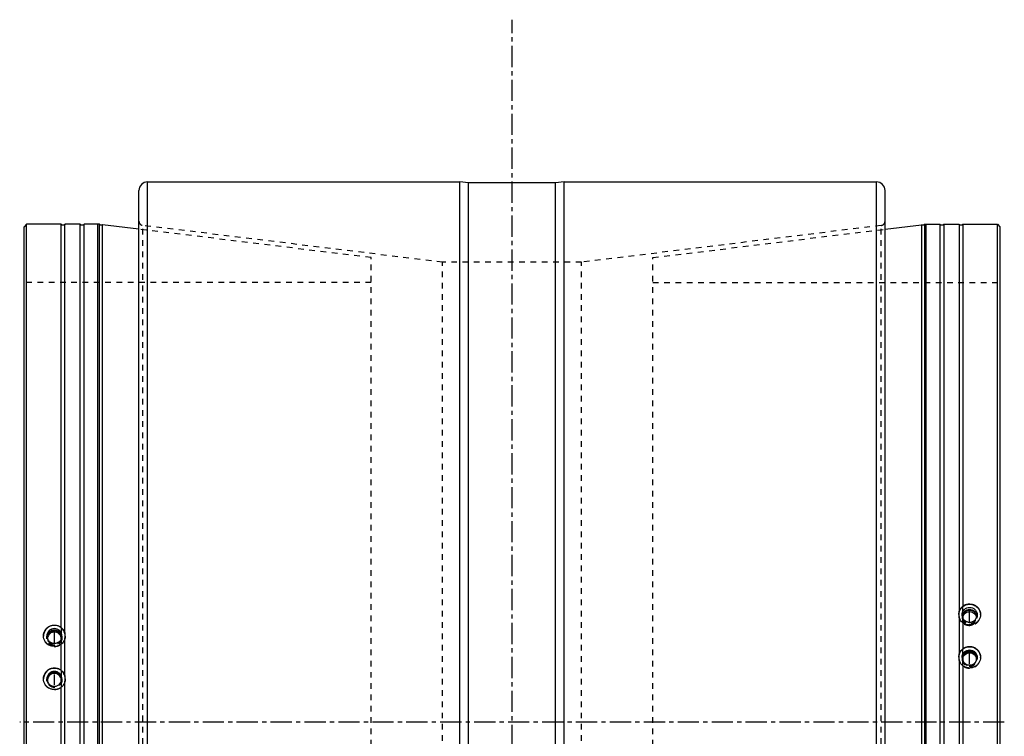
# Model space of a CAD drawing. Header units: millimetres. Extents: x -68 to 1068, y -309 to 1309.
# Tile 7 of 7: x -68 to 1068, y 484 to 1309. Entities that reach past the tile are written whole.
import ezdxf

# ---------------------------------------------------------------- set-up
doc = ezdxf.new("R2010")
doc.units = ezdxf.units.MM
doc.header["$LTSCALE"] = 65.185185
doc.linetypes.add('CENTER', pattern=[0.6, 0.375, -0.075, 0.075, -0.075])
doc.linetypes.add('HIDDEN', pattern=[0.2, 0.1, -0.1])
doc.layers.add('ACHSEN_S', color=7, linetype='CONTINUOUS')
doc.layers.add('KONST.EL_MIT_GEO', color=7, linetype='CONTINUOUS')

msp = doc.modelspace()

# ---------------------------------------------------------------- linework, layer by layer
at = {"layer": 'ACHSEN_S', "color": 2, "linetype": 'CENTER'}
for p, q in [((500, -309.5), (500, 1309.5)), ((1067.5, 500), (-67.5, 500))]:
    msp.add_line(p, q, dxfattribs=at)
at = {"layer": 'KONST.EL_MIT_GEO', "color": 7, "linetype": 'Continuous'}
for p, q in [((70, -112.5), (70, 1112.5)), ((80, -122.5), (80, 1122.5)), ((80, 1122.5), (440, 1122.5)), ((440, -122.5), (440, 1122.5)), ((450, 1121.6), (440, 1122.5)), ((450, -121.6), (450, 1121.6)), ((550, 1121.6), (450, 1121.6)), ((560, 1122.5), (550, 1121.6)), ((550, -121.6), (550, 1121.6)), ((560, -122.5), (560, 1122.5)), ((560, 1122.5), (920, 1122.5)), ((920, -122.5), (920, 1122.5)), ((930, -112.5), (930, 1112.5)), ((-59.5, 1074), (-62.5, 1071)), ((-62.5, -71), (-62.5, 1071)), ((-59.5, -74), (-59.5, 1074)), ((-19.7, 1074), (-59.5, 1074)), ((-19.7, 609.3), (-19.7, 1074)), ((-15.3, 602.2), (-15.3, 1074)), ((2.3, 1074), (-15.3, 1074)), ((2.3, -74), (2.3, 1074)), ((6.7, -74), (6.7, 1074)), ((22.5, 1074), (6.7, 1074)), ((22.5, -74), (22.5, 1074)), ((24.5, 1073.8), (22.5, 1074)), ((24.5, -73.8), (24.5, 1073.8)), ((27.9, -73.3), (27.9, 1073.3)), ((70, 1068.2), (27.9, 1073.3)), ((930, 1068.2), (972.1, 1073.3)), ((972.1, 1073.3), (972.1, -73.3)), ((975.5, 1073.8), (977.5, 1074)), ((975.5, 1073.8), (975.5, -73.8)), ((977.5, -74), (977.5, 1074)), ((977.5, 1074), (993.3, 1074)), ((993.3, 1074), (993.3, -74)), ((997.7, 1074), (997.7, -74)), ((997.7, 1074), (1015.3, 1074)), ((1015.3, 1074), (1015.3, 626.7)), ((1019.7, 1074), (1019.7, 633.8)), ((1019.7, 1074), (1059.5, 1074)), ((1059.5, -74), (1059.5, 1074)), ((1059.5, 1074), (1062.5, 1071)), ((1062.5, 1071), (1062.5, -71)), ((1015.3, 621.7), (1015.3, 577.5)), ((1019.7, 614.7), (1019.7, 584.6)), ((-15.3, 552.6), (-15.3, 597.2)), ((-19.7, 559.8), (-19.7, 590)), ((1015.3, 572.4), (1015.3, 193.7)), ((1019.7, 565.2), (1019.7, 199.9)), ((-15.3, 172.9), (-15.3, 547.5)), ((-19.7, 178.8), (-19.7, 540.3))]:
    msp.add_line(p, q, dxfattribs=at)
at = {"layer": 'KONST.EL_MIT_GEO', "color": 8, "linetype": 'HIDDEN'}
for p, q in [((337.5, 1035.3), (70, 1068.2)), ((74.4, -72.4), (74.4, 1072.4)), ((420, 1030), (74.4, 1072.4)), ((925.6, 1072.4), (580, 1030)), ((662.5, 1035.3), (930, 1068.2)), ((925.6, -72.4), (925.6, 1072.4)), ((337.5, -35.3), (337.5, 1035.3)), ((662.5, -35.3), (662.5, 1035.3)), ((420, -30), (420, 1030)), ((580, 1030), (420, 1030)), ((580, -30), (580, 1030)), ((337.5, 1006.5), (-62.5, 1006.5)), ((662.5, 1006.5), (1062.5, 1006.5)), ((1015.3, 621.7), (1015.3, 626.7)), ((1019.7, 614.7), (1019.7, 633.8)), ((1015, 624.2), (1015, 623.8)), ((1015, 624.2), (1015, 624.2)), ((1018.8, 623.8), (1018.8, 621.4)), ((1019.5, 621.4), (1019.5, 619.6)), ((1035.5, 621.4), (1035.5, 619.6)), ((1036.2, 623.8), (1036.2, 621.4)), ((1040, 624.2), (1040, 623.8)), ((1040, 624.2), (1040, 624.2)), ((-19.7, 609.3), (-19.7, 590)), ((-15.3, 602.2), (-15.3, 597.2)), ((-40, 599.7), (-40, 599.3)), ((-36.2, 599.3), (-36.2, 597.4)), ((-35.5, 597.4), (-35.5, 596)), ((-19.5, 597.4), (-19.5, 596)), ((-18.8, 599.3), (-18.8, 597.4)), ((-15, 599.3), (-15, 599.7)), ((1019.7, 565.2), (1019.7, 584.6)), ((1015, 574.9), (1015, 574.7)), ((1015.3, 572.4), (1015.3, 577.5)), ((1018.8, 574.7), (1018.8, 573.2)), ((1019.5, 573.2), (1019.5, 572.2)), ((1035.5, 573.2), (1035.5, 572.2)), ((1036.2, 574.7), (1036.2, 573.2)), ((1040, 574.9), (1040, 574.7)), ((-19.7, 559.8), (-19.7, 540.3)), ((-40, 549.9), (-40, 550)), ((-36.2, 549.9), (-36.2, 548.9)), ((-35.5, 548.9), (-35.5, 548.2)), ((-19.5, 548.9), (-19.5, 548.2)), ((-18.8, 549.9), (-18.8, 548.9)), ((-15.3, 552.6), (-15.3, 547.5)), ((-15, 550), (-15, 549.9))]:
    msp.add_line(p, q, dxfattribs=at)
at = {"layer": 'KONST.EL_MIT_GEO', "color": 2, "linetype": 'CENTER'}
for p, q in [((1027.5, 614.6), (1027.5, 629.2)), ((-27.5, 591), (-27.5, 604.7)), ((1027.5, 567.2), (1027.5, 579.9)), ((-27.5, 543.2), (-27.5, 555))]:
    msp.add_line(p, q, dxfattribs=at)
at = {"layer": 'KONST.EL_MIT_GEO', "color": 7, "linetype": 'Continuous'}
for centre, radius, start, end in [((80, 1112.5), 10, 90, 180), ((920, 1112.5), 10, 0, 90), ((-17.5, 1076), 3, 221.8103, 318.1897), ((4.5, 1076), 3, 221.8103, 318.1897), ((26.5, 1076), 3, 228.5064, 297.4936), ((973.5, 1076), 3, 242.5064, 311.4936), ((995.5, 1076), 3, 221.8103, 318.1897), ((1017.5, 1076), 3, 221.8103, 318.1897), ((1026.9, 624.2), 11.9, 167.9319, 179.983), ((1027, 624.2), 12, 180.0226, 192.0507), ((1027.1, 619.6), 7.65, 166.8409, 173.4794), ((1027.1, 621.4), 7.64, 180.0095, 189.4788), ((1027.9, 619.6), 7.65, 6.5206, 13.1591), ((1027.9, 621.4), 7.64, 350.5212, 359.9905), ((-27.2, 599.7), 12.2, 0.0161, 11.9642), ((-27.8, 597.4), 8.5, 167.1203, 173.4184), ((-27.7, 597.4), 7.81, 180.0448, 196.1183), ((-27.7, 596), 7.76, 171.2994, 174.8644), ((-27.7, 596), 7.77, 169.1234, 171.2989), ((-27.3, 597.4), 7.81, 343.8817, 359.9552), ((-27.3, 596), 7.77, 8.7011, 10.8766), ((-27.3, 596), 7.76, 5.1356, 8.7006), ((-27.2, 597.4), 8.5, 6.5816, 12.8797), ((-27.2, 599.7), 12.2, 348.0495, 359.9796), ((1027.3, 574.9), 12.3, 168.116, 179.9846), ((1027.3, 574.9), 12.3, 180.0187, 191.8739), ((1027.4, 573.2), 8.61, 169.5671, 171.6543), ((1027.4, 573.2), 8.6, 171.6547, 175.1252), ((1027.4, 573.2), 7.88, 180.0086, 206.3364), ((1027.4, 572.2), 7.86, 171.3563, 173.517), ((1027.6, 573.2), 7.88, 333.6636, 359.9914), ((1027.6, 572.2), 7.86, 6.483, 8.6437), ((1027.6, 573.2), 8.61, 8.3457, 10.4329), ((1027.6, 573.2), 8.6, 4.8748, 8.3453), ((-27.6, 548.9), 8.69, 173.7712, 176.7776), ((-27.6, 548.9), 8.68, 173.5925, 173.7704), ((-27.6, 548.2), 7.94, 173.5484, 175.6951), ((-27.5, 548.9), 7.96, 180.0216, 227.9071), ((-27.6, 548.2), 7.95, 175.6949, 177.482), ((-27.5, 548.9), 7.96, 312.0929, 359.9784), ((-27.4, 548.2), 7.94, 4.3049, 6.4516), ((-27.4, 548.2), 7.95, 2.518, 4.3051), ((-27.4, 548.9), 8.69, 3.2224, 6.2288), ((-27.4, 548.9), 8.68, 6.2296, 6.4075), ((-27.4, 550), 12.4, 0.0152, 11.8268), ((-27.4, 550), 12.4, 348.1799, 359.9827)]:
    msp.add_arc(centre, radius, start, end, dxfattribs=at)
at = {"layer": 'KONST.EL_MIT_GEO', "color": 8, "linetype": 'HIDDEN'}
for centre, radius, start, end in [((75, 1077.4), 5, 180, 263), ((925, 1077.4), 5, 277, 360), ((1026.9, 623.8), 11.9, 178.0752, 179.1547), ((1026.9, 623.8), 11.9, 179.1548, 179.9999), ((1027.1, 621.4), 8.36, 171.6519, 179.9936), ((1027.1, 619.6), 7.63, 173.4838, 179.9976), ((1027.9, 619.6), 7.63, 0.0024, 6.5162), ((1027.9, 621.4), 8.36, 0.0064, 8.3481), ((1028.1, 623.8), 11.9, 1.014, 1.9248), ((1028.1, 623.8), 11.9, 0.0001, 1.014), ((-27.9, 599.3), 12.1, 178.0919, 178.3579), ((-27.9, 599.3), 12.1, 178.3578, 179.2071), ((-27.9, 599.3), 12.1, 179.2071, 179.9999), ((-27.8, 597.4), 8.5, 173.4184, 179.9967), ((-27.7, 596), 7.77, 174.8644, 179.9975), ((-27.3, 596), 7.77, 0.0025, 5.1356), ((-27.2, 597.4), 8.5, 0.0033, 6.5816), ((-27.1, 599.3), 12.1, 1.6421, 1.9081), ((-27.1, 599.3), 12.1, 0.6672, 1.6422), ((-27.1, 599.3), 12.1, 0.0001, 0.6672), ((1027.3, 574.7), 12.3, 178.7818, 179.5004), ((1027.3, 574.7), 12.3, 179.5004, 180), ((1027.4, 573.2), 8.61, 175.1257, 179.9979), ((1027.4, 572.2), 7.87, 173.517, 179.9984), ((1027.6, 572.2), 7.87, 0.0016, 6.483), ((1027.6, 573.2), 8.61, 0.0021, 4.8743), ((1027.7, 574.7), 12.3, 0.5931, 1.2181), ((1027.7, 574.7), 12.3, 0, 0.5931), ((-27.6, 549.9), 12.4, 179.1941, 179.6079), ((-27.6, 549.9), 12.4, 179.6079, 180), ((-27.6, 548.9), 8.69, 176.7776, 179.9989), ((-27.6, 548.2), 7.94, 177.4816, 179.9992), ((-27.4, 548.2), 7.94, 0.0008, 2.5184), ((-27.4, 548.9), 8.69, 0.0011, 3.2224), ((-27.4, 549.9), 12.4, 0.3308, 0.8059), ((-27.4, 549.9), 12.4, 0, 0.3308), ((-27.5, 548.9), 8.02, 227.9091, 312.0909)]:
    msp.add_arc(centre, radius, start, end, dxfattribs=at)
at = {"layer": 'KONST.EL_MIT_GEO', "color": 7, "linetype": 'Continuous'}
for points, knots in [([(1015, 624.2), (1015, 625), (1015.2, 626.6), (1016, 628.8), (1017.2, 630.9), (1018.8, 632.6), (1020.7, 634.1), (1023.5, 635.6), (1027.5, 636.3), (1031.5, 635.6), (1034.3, 634.1), (1036.2, 632.6), (1037.8, 630.9), (1039, 628.8), (1039.8, 626.6), (1040, 625), (1040, 624.2)], [0, 0, 0, 0, 0.061827, 0.12378, 0.185947, 0.248384, 0.311107, 0.37409, 0.5, 0.62591, 0.688893, 0.751616, 0.814053, 0.87622, 0.938173, 1, 1, 1, 1]), ([(1019.7, 633.8), (1020.7, 634.5), (1022.2, 635.4), (1024.4, 636.1), (1026.7, 636.5), (1029.6, 636.4), (1032.4, 635.5), (1034.5, 634.4), (1036.3, 633), (1038.2, 630.8), (1039.7, 627.7), (1040, 625.4), (1040, 624.2)], [0, 0, 0, 0, 0.125308, 0.188387, 0.251584, 0.37778, 0.503649, 0.566471, 0.629075, 0.753308, 0.876814, 1, 1, 1, 1]), ([(1015.3, 626.7), (1015.4, 627.4), (1015.8, 628.7), (1016.9, 630.5), (1018, 632), (1019, 633), (1019.5, 633.5), (1019.7, 633.8)], [0, 0, 0, 0, 0.238737, 0.485045, 0.746046, 0.877878, 1, 1, 1, 1]), ([(1018.8, 623.8), (1018.8, 624.4), (1018.9, 625.5), (1019.4, 627.1), (1020.2, 628.6), (1021.6, 630.3), (1024.1, 631.9), (1027.5, 632.6), (1030.9, 631.9), (1033.4, 630.3), (1034.8, 628.6), (1035.6, 627.1), (1036.1, 625.5), (1036.2, 624.4), (1036.2, 623.8)], [0, 0, 0, 0, 0.061909, 0.12393, 0.186161, 0.248664, 0.37393, 0.5, 0.62607, 0.751336, 0.813839, 0.87607, 0.938091, 1, 1, 1, 1]), ([(1018.8, 622.6), (1018.9, 623.1), (1019.2, 624.1), (1019.8, 625.5), (1020.7, 626.8), (1022.1, 628.2), (1024.4, 629.6), (1027.5, 630.1), (1030.6, 629.6), (1032.9, 628.2), (1034.3, 626.8), (1035.2, 625.5), (1035.8, 624.1), (1036.1, 623.1), (1036.2, 622.6)], [0, 0, 0, 0, 0.061874, 0.12391, 0.186171, 0.248693, 0.374007, 0.5, 0.625993, 0.751307, 0.813829, 0.87609, 0.938126, 1, 1, 1, 1]), ([(1019.5, 621.4), (1019.5, 621.9), (1019.6, 622.9), (1020.1, 624.4), (1020.8, 625.7), (1022.1, 627.3), (1024.4, 628.8), (1027.5, 629.4), (1030.6, 628.8), (1032.9, 627.3), (1034.2, 625.7), (1034.9, 624.4), (1035.4, 622.9), (1035.5, 621.9), (1035.5, 621.4)], [0, 0, 0, 0, 0.061909, 0.12393, 0.186161, 0.248664, 0.37393, 0.5, 0.62607, 0.751336, 0.813839, 0.87607, 0.938091, 1, 1, 1, 1]), ([(1019.7, 621.4), (1019.9, 622.2), (1020.6, 623.9), (1022.4, 625.9), (1024.8, 627.2), (1027.5, 627.6), (1030.2, 627.2), (1032.6, 625.9), (1034.4, 623.9), (1035.1, 622.2), (1035.3, 621.4)], [0, 0, 0, 0, 0.123696, 0.248286, 0.373838, 0.5, 0.626162, 0.751714, 0.876304, 1, 1, 1, 1]), ([(1019.7, 614.7), (1019.5, 614.8), (1019, 615.2), (1017.9, 616.1), (1016.8, 617.5), (1015.8, 619.6), (1015.4, 621), (1015.3, 621.7)], [0, 0, 0, 0, 0.101502, 0.22068, 0.477279, 0.738649, 1, 1, 1, 1]), ([(1018.8, 623.8), (1018.8, 623.2), (1018.9, 622.1), (1019.4, 620.5), (1020.2, 619), (1021.6, 617.3), (1024.1, 615.7), (1027.5, 615), (1030.9, 615.7), (1033.4, 617.3), (1034.8, 619), (1035.6, 620.5), (1036.1, 622.1), (1036.2, 623.2), (1036.2, 623.8)], [0, 0, 0, 0, 0.061909, 0.12393, 0.186161, 0.248664, 0.37393, 0.5, 0.62607, 0.751336, 0.813839, 0.87607, 0.938091, 1, 1, 1, 1]), ([(1040, 624.2), (1040, 623.1), (1039.7, 620.8), (1038.2, 617.6), (1035.9, 615), (1033, 613.1), (1029.6, 612), (1026.1, 611.9), (1022.7, 612.8), (1020.7, 613.9), (1019.7, 614.7)], [0, 0, 0, 0, 0.123207, 0.246974, 0.371505, 0.496786, 0.622616, 0.74867, 0.874578, 1, 1, 1, 1]), ([(-40, 599.7), (-40, 600.8), (-39.7, 603.1), (-38.2, 606.3), (-36.3, 608.5), (-34.5, 609.9), (-32.5, 611.1), (-29.6, 611.9), (-26.7, 612), (-24.4, 611.6), (-22.2, 610.9), (-20.6, 610), (-19.7, 609.3)], [0, 0, 0, 0, 0.12382, 0.247824, 0.372285, 0.434887, 0.497632, 0.623169, 0.748925, 0.81192, 0.874836, 1, 1, 1, 1]), ([(-15, 599.7), (-15, 600.5), (-15.2, 602.1), (-16, 604.3), (-17.2, 606.4), (-18.8, 608.2), (-20.6, 609.7), (-23.5, 611.2), (-27.5, 611.9), (-31.5, 611.2), (-34.4, 609.7), (-36.2, 608.2), (-37.8, 606.4), (-39, 604.3), (-39.8, 602.1), (-40, 600.5), (-40, 599.7)], [0, 0, 0, 0, 0.062098, 0.124275, 0.186588, 0.249073, 0.31174, 0.374575, 0.5, 0.625425, 0.68826, 0.750927, 0.813412, 0.875725, 0.937902, 1, 1, 1, 1]), ([(-18.8, 599.3), (-18.8, 600.4), (-19.2, 602.7), (-21.2, 605.6), (-24.1, 607.5), (-27.5, 608.2), (-30.9, 607.5), (-33.8, 605.6), (-35.8, 602.7), (-36.2, 600.4), (-36.2, 599.3)], [0, 0, 0, 0, 0.124115, 0.24875, 0.374117, 0.5, 0.625883, 0.75125, 0.875885, 1, 1, 1, 1]), ([(-19, 599.3), (-19.2, 600.2), (-19.8, 601.6), (-20.9, 603.1), (-22.4, 604.5), (-24.6, 605.7), (-27.5, 606.2), (-30.4, 605.7), (-32.6, 604.5), (-34.1, 603.1), (-35.2, 601.6), (-35.8, 600.2), (-36, 599.3)], [0, 0, 0, 0, 0.124055, 0.186511, 0.249126, 0.374367, 0.5, 0.625633, 0.750874, 0.813489, 0.875945, 1, 1, 1, 1]), ([(-19.5, 597.4), (-19.5, 598.4), (-19.9, 600.5), (-21.7, 603.1), (-24.4, 604.9), (-27.5, 605.5), (-30.6, 604.9), (-33.3, 603.1), (-35.1, 600.5), (-35.5, 598.4), (-35.5, 597.4)], [0, 0, 0, 0, 0.124115, 0.24875, 0.374117, 0.5, 0.625883, 0.75125, 0.875885, 1, 1, 1, 1]), ([(-19.6, 597.5), (-19.8, 598.3), (-20.3, 599.7), (-21.4, 601.1), (-22.7, 602.4), (-24.7, 603.6), (-27.5, 604), (-30.3, 603.6), (-32.3, 602.4), (-33.6, 601.1), (-34.7, 599.7), (-35.2, 598.3), (-35.4, 597.5)], [0, 0, 0, 0, 0.124035, 0.186491, 0.249109, 0.374349, 0.5, 0.625651, 0.750891, 0.813509, 0.875965, 1, 1, 1, 1]), ([(-19.7, 609.3), (-19.5, 609.1), (-19, 608.6), (-18, 607.5), (-16.9, 606.1), (-15.8, 604.2), (-15.4, 602.9), (-15.3, 602.2)], [0, 0, 0, 0, 0.119593, 0.249909, 0.510357, 0.758436, 1, 1, 1, 1]), ([(-19.7, 590), (-20.6, 589.3), (-22.7, 588.1), (-26.1, 587.3), (-29.6, 587.4), (-33, 588.4), (-35.9, 590.4), (-38.2, 593), (-39.7, 596.2), (-40, 598.5), (-40, 599.7)], [0, 0, 0, 0, 0.125272, 0.250841, 0.376499, 0.502021, 0.627206, 0.751922, 0.876148, 1, 1, 1, 1]), ([(-18.8, 599.3), (-18.8, 598.2), (-19.2, 595.9), (-21.2, 593.1), (-24.1, 591.2), (-27.5, 590.5), (-30.9, 591.2), (-33.8, 593.1), (-35.8, 595.9), (-36.2, 598.2), (-36.2, 599.3)], [0, 0, 0, 0, 0.124115, 0.24875, 0.374117, 0.5, 0.625883, 0.75125, 0.875885, 1, 1, 1, 1]), ([(-15.3, 597.2), (-15.4, 596.4), (-15.8, 595), (-16.8, 593), (-17.9, 591.5), (-19, 590.5), (-19.5, 590.2), (-19.7, 590)], [0, 0, 0, 0, 0.259637, 0.519783, 0.776745, 0.896942, 1, 1, 1, 1]), ([(1015, 574.9), (1015, 575.7), (1015.2, 577.3), (1016, 579.6), (1017.1, 581.7), (1018.7, 583.6), (1020.6, 585.1), (1023.5, 586.6), (1027.5, 587.4), (1031.5, 586.6), (1034.4, 585.1), (1036.3, 583.6), (1037.9, 581.7), (1039, 579.6), (1039.8, 577.3), (1040, 575.7), (1040, 574.9)], [0, 0, 0, 0, 0.062309, 0.124659, 0.187085, 0.249607, 0.312234, 0.374954, 0.5, 0.625046, 0.687766, 0.750393, 0.812915, 0.875341, 0.937691, 1, 1, 1, 1]), ([(1015.3, 577.5), (1015.4, 578.1), (1015.8, 579.5), (1016.9, 581.4), (1018, 582.9), (1019, 583.9), (1019.5, 584.4), (1019.7, 584.6)], [0, 0, 0, 0, 0.244255, 0.494049, 0.753976, 0.882835, 1, 1, 1, 1]), ([(1018.8, 574.7), (1018.8, 575.8), (1019.2, 578.1), (1021.2, 581), (1024.1, 582.9), (1027.5, 583.6), (1030.9, 582.9), (1033.8, 581), (1035.8, 578.1), (1036.2, 575.8), (1036.2, 574.7)], [0, 0, 0, 0, 0.124504, 0.249298, 0.374504, 0.5, 0.625496, 0.750702, 0.875496, 1, 1, 1, 1]), ([(1018.9, 574.8), (1019.1, 575.7), (1019.8, 577.7), (1021.8, 580), (1024.5, 581.5), (1027.5, 582.1), (1030.5, 581.5), (1033.2, 580), (1035.2, 577.7), (1035.9, 575.7), (1036.1, 574.8)], [0, 0, 0, 0, 0.124522, 0.249364, 0.374565, 0.5, 0.625435, 0.750636, 0.875478, 1, 1, 1, 1]), ([(1019.5, 573.2), (1019.5, 574.2), (1019.9, 576.3), (1021.7, 579), (1024.4, 580.7), (1027.5, 581.3), (1030.6, 580.7), (1033.3, 579), (1035.1, 576.3), (1035.5, 574.2), (1035.5, 573.2)], [0, 0, 0, 0, 0.124504, 0.249298, 0.374504, 0.5, 0.625496, 0.750702, 0.875496, 1, 1, 1, 1]), ([(1019.6, 573.3), (1019.7, 574.3), (1020.4, 576.1), (1022.2, 578.3), (1024.7, 579.8), (1027.5, 580.3), (1030.3, 579.8), (1032.8, 578.3), (1034.6, 576.1), (1035.3, 574.3), (1035.4, 573.3)], [0, 0, 0, 0, 0.124516, 0.249351, 0.374554, 0.5, 0.625446, 0.750649, 0.875484, 1, 1, 1, 1]), ([(1019.7, 584.6), (1020.6, 585.3), (1022.2, 586.2), (1024.4, 587), (1026.7, 587.4), (1029.6, 587.3), (1032.5, 586.4), (1034.5, 585.2), (1036.3, 583.8), (1038.2, 581.6), (1039.7, 578.4), (1040, 576.1), (1040, 574.9)], [0, 0, 0, 0, 0.125054, 0.187843, 0.250679, 0.376088, 0.501365, 0.564051, 0.626653, 0.751298, 0.87569, 1, 1, 1, 1]), ([(1019.7, 565.2), (1019.5, 565.4), (1019, 565.8), (1017.9, 566.7), (1016.8, 568.2), (1015.8, 570.2), (1015.4, 571.7), (1015.3, 572.4)], [0, 0, 0, 0, 0.10474, 0.226013, 0.483348, 0.7422, 1, 1, 1, 1]), ([(1018.8, 574.7), (1018.8, 573.5), (1019.2, 571.2), (1021.2, 568.4), (1024.1, 566.4), (1027.5, 565.8), (1030.9, 566.4), (1033.8, 568.4), (1035.8, 571.2), (1036.2, 573.5), (1036.2, 574.7)], [0, 0, 0, 0, 0.124504, 0.249298, 0.374504, 0.5, 0.625496, 0.750702, 0.875496, 1, 1, 1, 1]), ([(1040, 574.9), (1040, 573.8), (1039.8, 572), (1038.9, 569.8), (1037.8, 567.8), (1035.9, 565.6), (1033.5, 563.9), (1031.3, 563.1), (1029.1, 562.5), (1026.1, 562.4), (1022.7, 563.3), (1020.6, 564.5), (1019.7, 565.2)], [0, 0, 0, 0, 0.124276, 0.186648, 0.249086, 0.373866, 0.498898, 0.561639, 0.624411, 0.749689, 0.874922, 1, 1, 1, 1]), ([(-40, 550), (-40, 551.2), (-39.7, 553.5), (-38.2, 556.7), (-36.3, 559), (-34.5, 560.4), (-32.5, 561.6), (-29.6, 562.5), (-26.7, 562.5), (-24.4, 562.1), (-22.2, 561.4), (-20.6, 560.5), (-19.7, 559.8)], [0, 0, 0, 0, 0.124656, 0.249332, 0.374114, 0.436718, 0.499363, 0.624451, 0.749607, 0.812327, 0.875023, 1, 1, 1, 1]), ([(-15, 550), (-15, 550.8), (-15.2, 552.4), (-15.9, 554.8), (-17.1, 556.9), (-18.7, 558.8), (-20.6, 560.3), (-23.4, 561.8), (-27.5, 562.6), (-31.6, 561.8), (-34.4, 560.3), (-36.3, 558.8), (-37.9, 556.9), (-39.1, 554.8), (-39.8, 552.4), (-40, 550.8), (-40, 550)], [0, 0, 0, 0, 0.062457, 0.124932, 0.18744, 0.249991, 0.312588, 0.375228, 0.5, 0.624772, 0.687412, 0.750009, 0.81256, 0.875068, 0.937543, 1, 1, 1, 1]), ([(-18.8, 549.9), (-18.8, 551), (-19.2, 553.3), (-21.2, 556.2), (-24.1, 558.1), (-27.5, 558.8), (-30.9, 558.1), (-33.8, 556.2), (-35.8, 553.3), (-36.2, 551), (-36.2, 549.9)], [0, 0, 0, 0, 0.12478, 0.249689, 0.37478, 0.5, 0.62522, 0.750311, 0.87522, 1, 1, 1, 1]), ([(-18.8, 549.8), (-18.9, 550.9), (-19.6, 553), (-21.5, 555.5), (-24.3, 557.2), (-27.5, 557.8), (-30.7, 557.2), (-33.5, 555.5), (-35.4, 553), (-36.1, 550.9), (-36.2, 549.8)], [0, 0, 0, 0, 0.124783, 0.249705, 0.374796, 0.5, 0.625204, 0.750295, 0.875217, 1, 1, 1, 1]), ([(-19.5, 548.9), (-19.5, 549.9), (-19.9, 552), (-21.7, 554.7), (-24.4, 556.4), (-27.5, 557.1), (-30.6, 556.4), (-33.3, 554.7), (-35.1, 552), (-35.5, 549.9), (-35.5, 548.9)], [0, 0, 0, 0, 0.12478, 0.249689, 0.37478, 0.5, 0.62522, 0.750311, 0.87522, 1, 1, 1, 1]), ([(-19.7, 559.8), (-19.2, 559.3), (-18.2, 558.3), (-16.9, 556.6), (-15.8, 554.6), (-15.4, 553.3), (-15.3, 552.6)], [0, 0, 0, 0, 0.242213, 0.501679, 0.753157, 1, 1, 1, 1]), ([(-19.7, 540.3), (-20.6, 539.5), (-22.7, 538.3), (-26.1, 537.5), (-29.6, 537.6), (-33, 538.7), (-35.9, 540.6), (-38.2, 543.3), (-39.7, 546.5), (-40, 548.9), (-40, 550)], [0, 0, 0, 0, 0.12507, 0.250199, 0.375344, 0.500464, 0.625516, 0.750465, 0.87529, 1, 1, 1, 1]), ([(-18.8, 549.9), (-18.8, 548.7), (-19.2, 546.4), (-21.2, 543.5), (-24.1, 541.6), (-27.5, 540.9), (-30.9, 541.6), (-33.8, 543.5), (-35.8, 546.4), (-36.2, 548.7), (-36.2, 549.9)], [0, 0, 0, 0, 0.12478, 0.249689, 0.37478, 0.5, 0.62522, 0.750311, 0.87522, 1, 1, 1, 1]), ([(-19.6, 549.1), (-19.7, 550), (-20.2, 551.9), (-22.1, 554.3), (-24.6, 555.8), (-27.5, 556.3), (-30.4, 555.8), (-32.9, 554.3), (-34.8, 551.9), (-35.3, 550), (-35.4, 549.1)], [0, 0, 0, 0, 0.124783, 0.249705, 0.374796, 0.5, 0.625204, 0.750295, 0.875217, 1, 1, 1, 1]), ([(-15.3, 547.5), (-15.6, 546), (-16.4, 543.9), (-18.1, 541.6), (-19.2, 540.6), (-19.7, 540.3)], [0, 0, 0, 0, 0.512541, 0.770852, 1, 1, 1, 1])]:
    msp.add_open_spline(points, degree=3, knots=knots, dxfattribs=at)
at = {"layer": 'KONST.EL_MIT_GEO', "color": 8, "linetype": 'HIDDEN'}
for points, knots in [([(1015, 623.8), (1015, 623), (1015.2, 621.4), (1015.9, 619.1), (1017, 617), (1018.6, 615.1), (1020.5, 613.6), (1023.4, 612.1), (1027.5, 611.3), (1031.6, 612.1), (1034.5, 613.6), (1036.4, 615.1), (1038, 617), (1039.1, 619.1), (1039.8, 621.4), (1040, 623), (1040, 623.8)], [0, 0, 0, 0, 0.061835, 0.123783, 0.18594, 0.248368, 0.311089, 0.37408, 0.5, 0.62592, 0.688911, 0.751632, 0.81406, 0.876217, 0.938165, 1, 1, 1, 1]), ([(1018.8, 621.4), (1018.8, 620.8), (1018.9, 619.7), (1019.4, 618.1), (1020.2, 616.6), (1021.6, 614.9), (1024.1, 613.3), (1027.5, 612.6), (1030.9, 613.3), (1033.4, 614.9), (1034.8, 616.6), (1035.6, 618.1), (1036.1, 619.7), (1036.2, 620.8), (1036.2, 621.4)], [0, 0, 0, 0, 0.061909, 0.12393, 0.186161, 0.248664, 0.37393, 0.5, 0.62607, 0.751336, 0.813839, 0.87607, 0.938091, 1, 1, 1, 1]), ([(1019.5, 619.6), (1019.5, 619.1), (1019.6, 618.1), (1020.1, 616.6), (1020.8, 615.3), (1022.1, 613.7), (1024.4, 612.2), (1027.5, 611.6), (1030.6, 612.2), (1032.9, 613.7), (1034.2, 615.3), (1034.9, 616.6), (1035.4, 618.1), (1035.5, 619.1), (1035.5, 619.6)], [0, 0, 0, 0, 0.061909, 0.12393, 0.186161, 0.248664, 0.37393, 0.5, 0.62607, 0.751336, 0.813839, 0.87607, 0.938091, 1, 1, 1, 1]), ([(1019.6, 620.1), (1019.8, 619.2), (1020.2, 617.9), (1021.3, 616.4), (1022.6, 615.1), (1024.7, 613.9), (1027.5, 613.4), (1030.3, 613.9), (1032.4, 615.1), (1033.7, 616.4), (1034.8, 617.9), (1035.2, 619.2), (1035.4, 620.1)], [0, 0, 0, 0, 0.123537, 0.185864, 0.248451, 0.373894, 0.5, 0.626106, 0.751549, 0.814136, 0.876463, 1, 1, 1, 1]), ([(-15, 599.3), (-15, 598.5), (-15.2, 596.9), (-15.9, 594.6), (-17, 592.4), (-18.6, 590.6), (-20.5, 589), (-23.4, 587.5), (-27.5, 586.7), (-31.6, 587.5), (-34.5, 589), (-36.4, 590.6), (-38, 592.4), (-39.1, 594.6), (-39.8, 596.9), (-40, 598.5), (-40, 599.3)], [0, 0, 0, 0, 0.062103, 0.124278, 0.186586, 0.249067, 0.311736, 0.374576, 0.5, 0.625424, 0.688264, 0.750933, 0.813414, 0.875722, 0.937897, 1, 1, 1, 1]), ([(-18.8, 597.4), (-18.8, 596.3), (-19.2, 594), (-21.2, 591.1), (-24.1, 589.2), (-27.5, 588.5), (-30.9, 589.2), (-33.8, 591.1), (-35.8, 594), (-36.2, 596.3), (-36.2, 597.4)], [0, 0, 0, 0, 0.124115, 0.24875, 0.374117, 0.5, 0.625883, 0.75125, 0.875885, 1, 1, 1, 1]), ([(-19.5, 596), (-19.5, 595), (-19.9, 592.9), (-21.7, 590.3), (-24.4, 588.5), (-27.5, 587.9), (-30.6, 588.5), (-33.3, 590.3), (-35.1, 592.9), (-35.5, 595), (-35.5, 596)], [0, 0, 0, 0, 0.124115, 0.24875, 0.374117, 0.5, 0.625883, 0.75125, 0.875885, 1, 1, 1, 1]), ([(-19.8, 595.2), (-20, 594.4), (-20.8, 592.8), (-22.6, 591), (-24.9, 589.8), (-27.5, 589.4), (-30.1, 589.8), (-32.4, 591), (-34.2, 592.8), (-35, 594.4), (-35.2, 595.2)], [0, 0, 0, 0, 0.124192, 0.248952, 0.374294, 0.5, 0.625706, 0.751048, 0.875808, 1, 1, 1, 1]), ([(1015, 574.7), (1015, 573.9), (1015.2, 572.2), (1015.9, 569.9), (1017, 567.7), (1018.6, 565.8), (1020.5, 564.3), (1023.4, 562.8), (1027.5, 561.9), (1031.6, 562.8), (1034.5, 564.3), (1036.4, 565.8), (1038, 567.7), (1039.1, 569.9), (1039.8, 572.2), (1040, 573.9), (1040, 574.7)], [0, 0, 0, 0, 0.062311, 0.124661, 0.187087, 0.249609, 0.312236, 0.37496, 0.5, 0.62504, 0.687764, 0.750391, 0.812913, 0.875339, 0.937689, 1, 1, 1, 1]), ([(1018.8, 573.2), (1018.8, 572.1), (1019.2, 569.8), (1021.2, 566.9), (1024.1, 565), (1027.5, 564.3), (1030.9, 565), (1033.8, 566.9), (1035.8, 569.8), (1036.2, 572.1), (1036.2, 573.2)], [0, 0, 0, 0, 0.124504, 0.249298, 0.374504, 0.5, 0.625496, 0.750702, 0.875496, 1, 1, 1, 1]), ([(1019.5, 572.2), (1019.5, 571.1), (1019.9, 569), (1021.7, 566.4), (1024.4, 564.6), (1027.5, 564), (1030.6, 564.6), (1033.3, 566.4), (1035.1, 569), (1035.5, 571.1), (1035.5, 572.2)], [0, 0, 0, 0, 0.124504, 0.249298, 0.374504, 0.5, 0.625496, 0.750702, 0.875496, 1, 1, 1, 1]), ([(1020.3, 569.7), (1020.6, 569), (1021.5, 567.8), (1023.2, 566.4), (1025.3, 565.5), (1027.5, 565.2), (1029.7, 565.5), (1031.8, 566.4), (1033.5, 567.8), (1034.4, 569), (1034.7, 569.7)], [0, 0, 0, 0, 0.124609, 0.249511, 0.374678, 0.5, 0.625322, 0.750489, 0.875391, 1, 1, 1, 1]), ([(-15, 549.9), (-15, 549), (-15.2, 547.4), (-15.9, 545.1), (-17, 542.9), (-18.6, 541), (-20.5, 539.4), (-23.4, 537.9), (-27.5, 537.1), (-31.6, 537.9), (-34.5, 539.4), (-36.4, 541), (-38, 542.9), (-39.1, 545.1), (-39.8, 547.4), (-40, 549), (-40, 549.9)], [0, 0, 0, 0, 0.062458, 0.124934, 0.187442, 0.249994, 0.312592, 0.375233, 0.5, 0.624767, 0.687408, 0.750006, 0.812558, 0.875066, 0.937542, 1, 1, 1, 1]), ([(-18.8, 548.9), (-18.8, 547.7), (-19.2, 545.4), (-21.2, 542.6), (-24.1, 540.6), (-27.5, 539.9), (-30.9, 540.6), (-33.8, 542.6), (-35.8, 545.4), (-36.2, 547.7), (-36.2, 548.9)], [0, 0, 0, 0, 0.12478, 0.249689, 0.37478, 0.5, 0.62522, 0.750311, 0.87522, 1, 1, 1, 1]), ([(-19.5, 548.2), (-19.5, 547.1), (-19.9, 545), (-21.7, 542.4), (-24.4, 540.6), (-27.5, 540), (-30.6, 540.6), (-33.3, 542.4), (-35.1, 545), (-35.5, 547.1), (-35.5, 548.2)], [0, 0, 0, 0, 0.12478, 0.249689, 0.37478, 0.5, 0.62522, 0.750311, 0.87522, 1, 1, 1, 1])]:
    msp.add_open_spline(points, degree=3, knots=knots, dxfattribs=at)

doc.saveas('drawing.dxf')
